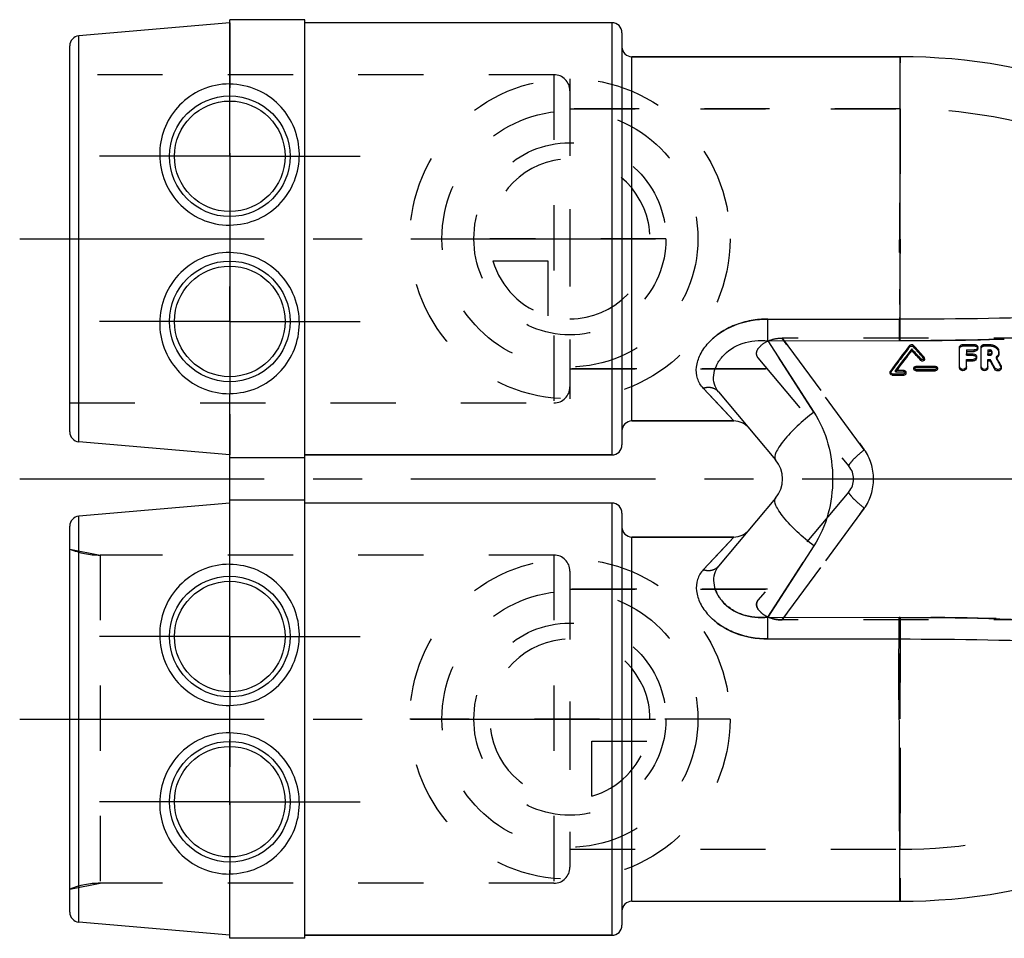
# Model space of a CAD drawing. Header units: millimetres. Extents: x 386 to 614, y 454 to 546.
# Tile 1 of 3: x 386 to 484, y 454 to 546. Entities that reach past the tile are written whole.
import ezdxf

# ---------------------------------------------------------------- set-up
doc = ezdxf.new("R2010")
doc.units = ezdxf.units.MM
doc.header["$LTSCALE"] = 65.185185
doc.linetypes.add('CENTER', pattern=[0.6, 0.375, -0.075, 0.075, -0.075])
doc.linetypes.add('HIDDEN', pattern=[0.2, 0.1, -0.1])
for name, color, linetype in [('ACHSEN_S', 7, 'CONTINUOUS'), ('KOERPER', 7, 'CONTINUOUS'), ('KONST.EL_MIT_GEO', 7, 'CONTINUOUS'), ('KURVEN', 7, 'CONTINUOUS')]:
    doc.layers.add(name, color=color, linetype=linetype)

msp = doc.modelspace()

# ---------------------------------------------------------------- linework, layer by layer
at = {"layer": 'ACHSEN_S', "color": 2, "linetype": 'CENTER'}
msp.add_line((385.5, 500), (614.5, 500), dxfattribs=at)
at = {"layer": 'KOERPER', "color": 7, "linetype": 'Continuous'}
for p, q in [((414, 545.9), (406.5, 545.9)), ((406.5, 539.455), (406.5, 545.895)), ((414, 454.1), (414, 545.9)), ((444.7, 545.6), (414, 545.6)), ((473.5, 542.2), (446.7, 542.2)), ((406.5, 525.378), (406.5, 522.622)), ((406.5, 491.455), (406.5, 508.545)), ((456.876, 505.8), (446.7, 505.8)), ((414, 502.123), (406.5, 502.123)), ((444.7, 502.4), (414, 502.4)), ((414, 497.877), (406.5, 497.877)), ((444.7, 497.6), (414, 497.6)), ((456.876, 494.2), (446.7, 494.2)), ((406.5, 474.622), (406.5, 477.378)), ((406.5, 454.104), (406.5, 460.545)), ((414, 454.1), (406.5, 454.1)), ((444.7, 454.4), (414, 454.4))]:
    msp.add_line(p, q, dxfattribs=at)
at = {"layer": 'KOERPER', "color": 2, "linetype": 'CENTER'}
for p, q in [((406.5, 532.25), (406.5, 539.455)), ((406.5, 532.25), (393.482, 532.25)), ((406.5, 532.25), (406.5, 525.378)), ((406.5, 532.25), (419.518, 532.25)), ((385.5, 524), (450.7, 524)), ((406.5, 522.622), (406.5, 519.232)), ((406.5, 515.75), (406.5, 519.232)), ((406.5, 515.75), (393.482, 515.75)), ((406.5, 515.75), (406.5, 508.545)), ((406.5, 515.75), (419.518, 515.75)), ((406.5, 484.25), (406.5, 491.455)), ((406.5, 484.25), (393.482, 484.25)), ((406.5, 484.25), (406.5, 477.378)), ((406.5, 484.25), (419.518, 484.25)), ((385.5, 476), (450.7, 476)), ((406.5, 474.622), (406.5, 471.232)), ((406.5, 467.75), (406.5, 471.232)), ((406.5, 467.75), (393.482, 467.75)), ((406.5, 467.75), (406.5, 460.545)), ((406.5, 467.75), (419.518, 467.75))]:
    msp.add_line(p, q, dxfattribs=at)
at = {"layer": 'KOERPER', "color": 8, "linetype": 'HIDDEN'}
for p, q in [((473.5, 537), (440.5, 537)), ((460.233, 511), (440.5, 511)), ((460.233, 489), (440.5, 489))]:
    msp.add_line(p, q, dxfattribs=at)
at = {"layer": 'KOERPER', "color": 7, "linetype": 'Continuous'}
for centre, start, end in [((473.5, 483.34), 50, 90), ((473.5, 516.66), 270, 310)]:
    msp.add_arc(centre, 58.86, start, end, dxfattribs=at)
for points, knots in [([(406.5, 539.478), (405.541, 539.485), (403.663, 539.097), (401.4, 537.505), (399.924, 535.288), (399.33, 532.68), (399.738, 529.94), (401.215, 527.476), (403.596, 525.761), (405.539, 525.358), (406.5, 525.362)], [0, 0, 0, 0, 0.130985, 0.252794, 0.368975, 0.486856, 0.610104, 0.738234, 0.868753, 1, 1, 1, 1]), ([(406.5, 525.378), (407.462, 525.378), (409.407, 525.792), (411.784, 527.531), (413.243, 530.023), (413.615, 532.776), (412.981, 535.364), (411.498, 537.526), (409.274, 539.07), (407.442, 539.455), (406.5, 539.455)], [0, 0, 0, 0, 0.132124, 0.263873, 0.393504, 0.518017, 0.636256, 0.75147, 0.870658, 1, 1, 1, 1]), ([(406.5, 522.638), (405.539, 522.642), (403.597, 522.239), (401.217, 520.526), (399.741, 518.066), (399.329, 515.329), (399.921, 512.721), (401.393, 510.501), (403.657, 508.905), (405.539, 508.515), (406.5, 508.522)], [0, 0, 0, 0, 0.131283, 0.261654, 0.389595, 0.512703, 0.630549, 0.74679, 0.868714, 1, 1, 1, 1]), ([(406.5, 508.545), (407.441, 508.545), (409.273, 508.93), (411.497, 510.473), (412.98, 512.635), (413.615, 515.222), (413.244, 517.976), (411.785, 520.469), (409.407, 522.208), (407.462, 522.622), (406.5, 522.622)], [0, 0, 0, 0, 0.129316, 0.248479, 0.363679, 0.481885, 0.606443, 0.736128, 0.867874, 1, 1, 1, 1]), ([(406.5, 491.478), (405.541, 491.485), (403.663, 491.097), (401.4, 489.505), (399.924, 487.288), (399.33, 484.68), (399.738, 481.94), (401.215, 479.476), (403.596, 477.761), (405.539, 477.358), (406.5, 477.362)], [0, 0, 0, 0, 0.130984, 0.252793, 0.368975, 0.486857, 0.610105, 0.738235, 0.868754, 1, 1, 1, 1]), ([(406.5, 477.378), (407.462, 477.378), (409.407, 477.792), (411.784, 479.531), (413.243, 482.023), (413.615, 484.776), (412.981, 487.364), (411.498, 489.526), (409.274, 491.07), (407.442, 491.455), (406.5, 491.455)], [0, 0, 0, 0, 0.132123, 0.263871, 0.393501, 0.518013, 0.636254, 0.75147, 0.870658, 1, 1, 1, 1]), ([(406.5, 474.638), (405.539, 474.642), (403.597, 474.239), (401.217, 472.526), (399.741, 470.066), (399.329, 467.329), (399.921, 464.721), (401.393, 462.501), (403.657, 460.905), (405.539, 460.515), (406.5, 460.522)], [0, 0, 0, 0, 0.131283, 0.261654, 0.389595, 0.512703, 0.63055, 0.746791, 0.868715, 1, 1, 1, 1]), ([(406.5, 460.545), (407.441, 460.545), (409.273, 460.93), (411.497, 462.473), (412.98, 464.635), (413.615, 467.222), (413.244, 469.976), (411.785, 472.469), (409.407, 474.208), (407.462, 474.622), (406.5, 474.622)], [0, 0, 0, 0, 0.129316, 0.248479, 0.363679, 0.481885, 0.606444, 0.736129, 0.867875, 1, 1, 1, 1])]:
    msp.add_open_spline(points, degree=3, knots=knots, dxfattribs=at)
at = {"layer": 'KONST.EL_MIT_GEO', "color": 7, "linetype": 'Continuous'}
for p, q in [((406.5, 545.6), (391.413, 544.28)), ((444.7, 545.6), (444.7, 502.4)), ((391.413, 503.72), (391.413, 544.28)), ((445.7, 544.6), (445.7, 503.4)), ((390.5, 504.716), (390.5, 543.284)), ((446.7, 505.8), (446.7, 542.2)), ((446.7, 542.2), (473.5, 542.2)), ((473.501, 513.823), (473.5, 542.2)), ((460.288, 513.823), (460.288, 515.983)), ((460.288, 515.983), (473.501, 515.983)), ((460.289, 513.823), (473.501, 513.825)), ((460.289, 513.823), (464.887, 506.691)), ((474.475, 513.826), (474.801, 513.828)), ((479.434, 513.879), (479.78, 513.885)), ((480.819, 513.905), (481.239, 513.914)), ((482.455, 513.943), (483.113, 513.96)), ((483.113, 513.96), (483.919, 513.982)), ((474.66, 512.854), (474.66, 513.005)), ((479.448, 511.098), (479.448, 513.178)), ((479.787, 513.45), (480.92, 513.45)), ((480.127, 512.903), (480.127, 512.51)), ((480.127, 512.903), (480.92, 512.903)), ((480.92, 512.753), (480.92, 512.903)), ((481.259, 513.027), (481.259, 513.178)), ((481.599, 511.098), (481.599, 513.178)), ((481.938, 513.45), (482.466, 513.45)), ((482.278, 512.903), (482.278, 512.51)), ((482.278, 512.903), (482.466, 512.903)), ((482.466, 512.753), (482.466, 512.903)), ((475.574, 511.851), (475.574, 512.001)), ((475.93, 512.001), (475.93, 512.101)), ((480.127, 512.753), (480.92, 512.753)), ((480.127, 512.51), (480.806, 512.51)), ((480.127, 511.098), (480.127, 511.945)), ((480.127, 511.945), (480.806, 511.945)), ((480.127, 511.795), (480.806, 511.795)), ((480.806, 511.795), (480.806, 511.945)), ((481.146, 512.078), (481.146, 512.229)), ((482.278, 512.753), (482.466, 512.753)), ((482.278, 512.51), (482.466, 512.51)), ((482.278, 511.098), (482.278, 511.945)), ((482.278, 511.945), (482.51, 511.945)), ((482.278, 511.795), (482.51, 511.795)), ((482.51, 511.795), (482.51, 511.945)), ((483.386, 512.556), (483.386, 512.707)), ((473.056, 510.86), (473.887, 510.86)), ((474.877, 510.971), (474.877, 511.121)), ((475.075, 511.291), (477.057, 511.291)), ((475.075, 510.8), (475.075, 510.95)), ((475.075, 510.95), (477.057, 510.95)), ((475.075, 510.8), (477.057, 510.8)), ((477.057, 510.8), (477.057, 510.95)), ((477.255, 510.971), (477.255, 511.121)), ((482.96, 510.975), (482.96, 511.125)), ((483.607, 511.098), (483.607, 511.248)), ((472.5, 510.537), (472.5, 510.687)), ((472.698, 510.364), (472.698, 510.514)), ((472.698, 510.514), (473.887, 510.514)), ((472.698, 510.364), (473.887, 510.364)), ((473.887, 510.364), (473.887, 510.514)), ((474.085, 510.537), (474.085, 510.687)), ((455.541, 507.233), (453.833, 509.067)), ((455.364, 508.713), (461.057, 501.928)), ((456.876, 505.8), (455.541, 507.233)), ((446.7, 505.8), (456.876, 505.8)), ((406.5, 502.4), (391.413, 503.72)), ((414, 502.4), (444.7, 502.4)), ((461.057, 498.072), (455.365, 491.288)), ((406.5, 497.6), (391.413, 496.28)), ((444.7, 497.6), (444.7, 454.4)), ((391.413, 455.72), (391.413, 496.28)), ((445.7, 496.6), (445.7, 455.4)), ((390.5, 456.716), (390.5, 495.284)), ((446.7, 457.8), (446.7, 494.2)), ((446.7, 494.2), (456.876, 494.2)), ((456.876, 494.2), (455.541, 492.767)), ((464.887, 493.309), (460.289, 486.177)), ((455.541, 492.767), (453.833, 490.933)), ((460.288, 484.017), (460.288, 486.177)), ((460.289, 486.177), (473.406, 486.175)), ((473.407, 484.015), (473.406, 486.175)), ((460.288, 484.017), (473.407, 484.015)), ((446.7, 457.8), (473.5, 457.8)), ((406.5, 454.4), (391.413, 455.72)), ((414, 454.4), (444.7, 454.4))]:
    msp.add_line(p, q, dxfattribs=at)
at = {"layer": 'KONST.EL_MIT_GEO', "color": 8, "linetype": 'HIDDEN'}
for p, q in [((406.5, 545.6), (406.5, 502.4)), ((438.9, 540.4), (390.5, 540.4)), ((438.9, 540.4), (438.9, 507.6)), ((440.5, 538.8), (440.5, 509.2)), ((440.5, 537), (473.5, 537)), ((473.501, 515.988), (473.432, 515.988)), ((473.432, 513.825), (473.432, 515.985)), ((464.887, 506.691), (460.288, 513.823)), ((528.5, 514.082), (461.698, 514.082)), ((461.698, 514.082), (469.917, 502.928)), ((469.917, 502.928), (461.698, 514.082)), ((474.477, 513.219), (474.477, 513.371)), ((474.804, 513.23), (474.804, 513.382)), ((479.787, 513.299), (479.787, 513.45)), ((479.787, 513.299), (480.92, 513.299)), ((480.92, 513.299), (480.92, 513.45)), ((481.938, 513.299), (481.938, 513.45)), ((481.938, 513.299), (482.466, 513.299)), ((482.466, 513.299), (482.466, 513.45)), ((459.297, 512.116), (468.385, 501.286)), ((475.891, 512.049), (475.891, 512.2)), ((475.93, 511.95), (475.93, 512.001)), ((480.127, 512.359), (480.127, 512.51)), ((480.127, 512.359), (480.806, 512.359)), ((480.806, 512.359), (480.806, 512.51)), ((482.278, 512.359), (482.278, 512.51)), ((482.278, 512.359), (482.466, 512.359)), ((482.466, 512.359), (482.466, 512.51)), ((482.707, 512.556), (482.707, 512.707)), ((483.128, 512.03), (483.128, 512.18)), ((440.5, 511), (460.233, 511)), ((473.056, 510.71), (473.056, 510.86)), ((473.887, 510.71), (473.887, 510.86)), ((475.075, 511.141), (475.075, 511.291)), ((475.075, 511.141), (477.057, 511.141)), ((477.057, 511.141), (477.057, 511.291)), ((483.575, 511.221), (483.575, 511.371)), ((472.53, 510.629), (472.53, 510.779)), ((473.056, 510.71), (473.887, 510.71)), ((453.833, 509.067), (456.876, 505.8)), ((390.5, 507.6), (438.9, 507.6)), ((468.385, 498.714), (459.297, 487.884)), ((406.5, 454.4), (406.5, 497.6)), ((469.917, 497.072), (461.698, 485.917)), ((461.698, 485.917), (469.917, 497.072)), ((453.833, 490.933), (456.876, 494.2)), ((460.289, 486.177), (464.887, 493.309)), ((390.5, 493), (393.54, 492.4)), ((393.54, 492.4), (393.54, 459.6)), ((438.9, 492.4), (393.54, 492.4)), ((438.9, 492.4), (438.9, 459.6)), ((440.5, 490.8), (440.5, 461.2)), ((440.5, 489), (460.233, 489)), ((528.5, 485.917), (461.698, 485.917)), ((473.501, 486.175), (473.406, 486.175)), ((473.501, 486.177), (473.5, 457.8)), ((473.501, 484.017), (473.407, 484.015)), ((440.5, 463), (473.5, 463)), ((390.5, 459), (393.54, 459.6)), ((438.9, 459.6), (393.54, 459.6))]:
    msp.add_line(p, q, dxfattribs=at)
at = {"layer": 'KONST.EL_MIT_GEO', "color": 7, "linetype": 'Continuous'}
for centre, radius in [((406.5, 532.25), 6.025), ((406.5, 532.25), 5.525), ((406.5, 515.75), 6.025), ((406.5, 515.75), 5.525), ((406.5, 484.25), 6.025), ((406.5, 484.25), 5.525), ((406.5, 467.75), 6.025), ((406.5, 467.75), 5.525)]:
    msp.add_circle(centre, radius, dxfattribs=at)
for centre, radius, start, end in [((444.7, 544.6), 1, 0, 90), ((391.5, 543.284), 1, 95, 180), ((446.7, 543.2), 1, 180, 270), ((473.462, 824.607), 310.782, 270.00729, 270.18682), ((473.392, 842.243), 328.418, 270.24581, 270.45688), ((473.088, 875.734), 361.911, 270.46283, 271.00473), ((472.309, 921.967), 408.15, 271.04888, 271.19476), ((472.133, 930.735), 416.92, 271.2515, 271.41864), ((482.79, 512.712), 0.596, 359.66175, 18.57963), ((482.628, 512.762), 0.767, 310.84599, 328.17423), ((482.626, 512.613), 0.769, 319.64569, 328.14637), ((446.7, 504.8), 1, 90, 180), ((456.875, 503.801), 2, 39.96709, 89.97884), ((391.5, 504.716), 1, 180, 265), ((444.7, 503.4), 1, 270, 360), ((458.759, 500), 3, 320, 40), ((444.7, 496.6), 1, 0, 90), ((391.5, 495.284), 1, 95, 180), ((446.7, 495.2), 1, 180, 270), ((456.875, 496.199), 2, 270.02006, 320.0312), ((446.7, 456.8), 1, 90, 180), ((391.5, 456.716), 1, 180, 265), ((444.7, 455.4), 1, 270, 360)]:
    msp.add_arc(centre, radius, start, end, dxfattribs=at)
at = {"layer": 'KONST.EL_MIT_GEO', "color": 8, "linetype": 'HIDDEN'}
for centre, radius, start, end in [((438.9, 538.8), 1.6, 0, 90), ((473.5, 483.34), 53.66, 50, 90), ((482.54, 512.556), 0.166, 0.00761, 27.25376), ((482.619, 512.619), 0.779, 310.82738, 319.64569), ((438.9, 509.2), 1.6, 270, 360), ((466.852, 500), 2, 320, 40), ((393.54, 500.4), 8, 247.66835, 270), ((438.9, 490.8), 1.6, 0, 90), ((473.5, 516.66), 53.66, 270, 310), ((438.9, 461.2), 1.6, 270, 360), ((393.54, 451.6), 8, 90, 112.33165)]:
    msp.add_arc(centre, radius, start, end, dxfattribs=at)
at = {"layer": 'KONST.EL_MIT_GEO', "color": 7, "linetype": 'Continuous'}
for centre, major_axis, ratio, start_param, end_param in [((472.654, 500), (12.734, 21.69), 0.237819, 7.33597, 7.478088), ((473.121, 500), (12.734, 21.69), 0.237819, 7.356898, 7.473849), ((473.121, 500), (12.56, 21.392), 0.237819, 7.355333, 7.460724), ((476.499, 500), (-15.474, 21.54), 0.255691, -1.172486, -1.116649), ((476.499, 500), (-15.262, 21.245), 0.255691, -1.171702, -1.115084), ((476.994, 500), (-15.474, 21.54), 0.255691, -1.16161, -1.095095), ((483.054, 500), (-9.242, 21.823), 0.199103, -1.122066, -1.07801), ((483.804, 500), (-9.242, 21.823), 0.199103, -1.108956, -1.06513), ((483.054, 500), (-9.115, 21.524), 0.199103, -1.121937, -1.116973)]:
    msp.add_ellipse(centre, major_axis=major_axis, ratio=ratio, start_param=start_param, end_param=end_param, dxfattribs=at)
at = {"layer": 'KONST.EL_MIT_GEO', "color": 8, "linetype": 'HIDDEN'}
for centre, major_axis, ratio, start_param, end_param in [((472.654, 500), (12.56, 21.392), 0.237819, 1.050924, 1.195027), ((476.994, 500), (-15.262, 21.245), 0.255691, -1.160674, -1.093226), ((483.054, 500), (-9.115, 21.524), 0.199103, -1.116973, -1.077268), ((483.804, 500), (-9.115, 21.524), 0.199103, -1.108646, -1.06421), ((473.121, 500), (12.56, 21.392), 0.237819, 7.460724, 7.473915)]:
    msp.add_ellipse(centre, major_axis=major_axis, ratio=ratio, start_param=start_param, end_param=end_param, dxfattribs=at)
for points, knots in [([(473.5, 542.2), (473.488, 542.2), (473.514, 542.122), (473.486, 542.041), (473.5, 541.843), (473.491, 541.598), (473.492, 541.271), (473.488, 540.704), (473.484, 539.828), (473.479, 538.592), (473.475, 537.122), (473.472, 535.441), (473.471, 532.86), (473.479, 529.334), (473.434, 524.902), (473.395, 520.414), (473.416, 517.435), (473.432, 515.985)], [0, 0, 0, 0, 0.0014, 0.005578, 0.012507, 0.022159, 0.034506, 0.049515, 0.087224, 0.13463, 0.191033, 0.255502, 0.326981, 0.48638, 0.659024, 0.834092, 1, 1, 1, 1]), ([(473.5, 537), (473.513, 537), (473.483, 536.919), (473.512, 536.836), (473.496, 536.632), (473.503, 536.379), (473.499, 536.044), (473.499, 535.465), (473.496, 534.576), (473.496, 533.332), (473.497, 531.872), (473.498, 530.229), (473.495, 527.787), (473.502, 524.589), (473.488, 520.784), (473.431, 517.275), (473.466, 515.075), (473.5, 514.082)], [0, 0, 0, 0, 0.001654, 0.006589, 0.014764, 0.026136, 0.040661, 0.058254, 0.102157, 0.156854, 0.221082, 0.29331, 0.371904, 0.540731, 0.712003, 0.870014, 1, 1, 1, 1]), ([(460.288, 515.983), (459.167, 515.984), (456.961, 515.613), (454.64, 514.112), (453.487, 512.488), (453.072, 511.238), (453.164, 510.016), (453.577, 509.342), (453.833, 509.067)], [0, 0, 0, 0, 0.291165, 0.566878, 0.691569, 0.802623, 0.902377, 1, 1, 1, 1]), ([(509.101, 515.726), (506.165, 515.297), (500.238, 514.747), (488.346, 514.053), (479.398, 513.824), (473.432, 513.825)], [0, 0, 0, 0, 0.249063, 0.499176, 1, 1, 1, 1]), ([(459.297, 512.116), (459.172, 512.264), (459.082, 512.779), (459.622, 513.437), (460.511, 513.945), (461.285, 514.083), (461.698, 514.082)], [0, 0, 0, 0, 0.160314, 0.369596, 0.657985, 1, 1, 1, 1]), ([(479.448, 513.027), (479.448, 513.099), (479.538, 513.255), (479.703, 513.299), (479.787, 513.299)], [0, 0, 0, 0, 0.460056, 1, 1, 1, 1]), ([(480.92, 513.299), (481.004, 513.299), (481.168, 513.255), (481.259, 513.099), (481.259, 513.027)], [0, 0, 0, 0, 0.540145, 1, 1, 1, 1]), ([(481.599, 513.027), (481.599, 513.099), (481.689, 513.255), (481.854, 513.299), (481.938, 513.299)], [0, 0, 0, 0, 0.460056, 1, 1, 1, 1]), ([(482.466, 513.299), (482.695, 513.299), (483.142, 513.181), (483.387, 512.754), (483.386, 512.558)], [0, 0, 0, 0, 0.537539, 1, 1, 1, 1]), ([(480.806, 512.359), (480.891, 512.359), (481.058, 512.313), (481.146, 512.153), (481.146, 512.079)], [0, 0, 0, 0, 0.533506, 1, 1, 1, 1]), ([(482.688, 512.632), (482.681, 512.646), (482.664, 512.671), (482.64, 512.691), (482.628, 512.7)], [0, 0, 0, 0, 0.48673, 1, 1, 1, 1]), ([(455.365, 508.712), (455.202, 508.906), (454.685, 509.193), (454.115, 509.145), (453.833, 509.067)], [0, 0, 0, 0, 0.464903, 1, 1, 1, 1]), ([(469.917, 502.928), (469.701, 502.753), (469.314, 502.42), (468.791, 501.918), (468.531, 501.603), (468.34, 501.339), (468.385, 501.286)], [0, 0, 0, 0, 0.365845, 0.687322, 0.908324, 1, 1, 1, 1]), ([(469.917, 497.072), (470.524, 497.897), (471.18, 500), (470.524, 502.103), (469.917, 502.928)], [0, 0, 0, 0, 0.500005, 1, 1, 1, 1]), ([(469.917, 497.072), (469.701, 497.247), (469.314, 497.58), (468.791, 498.082), (468.531, 498.397), (468.34, 498.661), (468.385, 498.714)], [0, 0, 0, 0, 0.365845, 0.687323, 0.908324, 1, 1, 1, 1]), ([(453.833, 490.933), (454.115, 490.855), (454.685, 490.807), (455.202, 491.094), (455.365, 491.288)], [0, 0, 0, 0, 0.535097, 1, 1, 1, 1]), ([(460.289, 486.177), (459.432, 486.092), (457.715, 486.237), (455.932, 487.393), (455.104, 488.648), (454.815, 489.602), (454.883, 490.534), (455.177, 491.065), (455.365, 491.288)], [0, 0, 0, 0, 0.293317, 0.566652, 0.689703, 0.800029, 0.900571, 1, 1, 1, 1]), ([(460.288, 484.017), (459.168, 484.016), (456.962, 484.389), (454.64, 485.888), (453.487, 487.511), (453.073, 488.762), (453.164, 489.984), (453.576, 490.659), (453.833, 490.933)], [0, 0, 0, 0, 0.291114, 0.566841, 0.691536, 0.802583, 0.902347, 1, 1, 1, 1]), ([(459.297, 487.884), (459.172, 487.736), (459.082, 487.221), (459.622, 486.563), (460.511, 486.055), (461.285, 485.917), (461.698, 485.917)], [0, 0, 0, 0, 0.160315, 0.369594, 0.657983, 1, 1, 1, 1]), ([(461.698, 485.917), (461.285, 485.917), (460.511, 486.055), (459.622, 486.563), (459.082, 487.221), (459.172, 487.736), (459.297, 487.884)], [0, 0, 0, 0, 0.342007, 0.630462, 0.839738, 1, 1, 1, 1]), ([(473.5, 463), (473.487, 463), (473.508, 463.08), (473.485, 463.164), (473.499, 463.367), (473.496, 463.62), (473.505, 463.954), (473.511, 464.533), (473.501, 465.42), (473.491, 466.661), (473.499, 468.119), (473.5, 469.759), (473.498, 471.545), (473.497, 473.434), (473.486, 476.033), (473.551, 479.206), (473.395, 482.718), (473.452, 484.923), (473.5, 485.917)], [0, 0, 0, 0, 0.001653, 0.006571, 0.014738, 0.026104, 0.040607, 0.058158, 0.101985, 0.156577, 0.220676, 0.292809, 0.371314, 0.454378, 0.540086, 0.711476, 0.869663, 1, 1, 1, 1]), ([(509.101, 484.274), (506.17, 484.702), (500.255, 485.252), (488.386, 485.946), (479.456, 486.175), (473.501, 486.175)], [0, 0, 0, 0, 0.249062, 0.499174, 1, 1, 1, 1])]:
    msp.add_open_spline(points, degree=3, knots=knots, dxfattribs=at)
at = {"layer": 'KONST.EL_MIT_GEO', "color": 7, "linetype": 'Continuous'}
for points, knots in [([(473.501, 515.99), (479.396, 515.991), (488.234, 516.173), (499.991, 516.615), (505.853, 516.922), (508.773, 517.136)], [0, 0, 0, 0, 0.501102, 0.751178, 1, 1, 1, 1]), ([(453.833, 509.067), (453.576, 509.343), (453.162, 510.018), (453.074, 511.243), (453.489, 512.493), (454.642, 514.116), (456.962, 515.618), (459.168, 515.983), (460.288, 515.983)], [0, 0, 0, 0, 0.097899, 0.1977, 0.308882, 0.433538, 0.709076, 1, 1, 1, 1]), ([(455.364, 508.713), (455.176, 508.937), (454.881, 509.469), (454.817, 510.403), (455.107, 511.358), (455.938, 512.611), (457.718, 513.767), (459.434, 513.907), (460.289, 513.823)], [0, 0, 0, 0, 0.099711, 0.200333, 0.310915, 0.43401, 0.707198, 1, 1, 1, 1]), ([(481.247, 513.251), (481.251, 513.239), (481.257, 513.215), (481.259, 513.191), (481.259, 513.179)], [0, 0, 0, 0, 0.502287, 1, 1, 1, 1]), ([(482.628, 512.851), (482.617, 512.859), (482.596, 512.872), (482.572, 512.882), (482.56, 512.887)], [0, 0, 0, 0, 0.494339, 1, 1, 1, 1]), ([(475.929, 512.091), (475.925, 512.023), (475.791, 511.895), (475.623, 511.946), (475.574, 512.001)], [0, 0, 0, 0, 0.477183, 1, 1, 1, 1]), ([(475.929, 511.941), (475.925, 511.873), (475.791, 511.745), (475.623, 511.795), (475.574, 511.851)], [0, 0, 0, 0, 0.477123, 1, 1, 1, 1]), ([(481.146, 512.229), (481.146, 512.155), (481.059, 511.994), (480.891, 511.945), (480.806, 511.945)], [0, 0, 0, 0, 0.467401, 1, 1, 1, 1]), ([(481.146, 512.079), (481.146, 512.004), (481.059, 511.844), (480.891, 511.795), (480.806, 511.795)], [0, 0, 0, 0, 0.467295, 1, 1, 1, 1]), ([(481.134, 512.304), (481.138, 512.292), (481.144, 512.267), (481.146, 512.242), (481.146, 512.229)], [0, 0, 0, 0, 0.501884, 1, 1, 1, 1]), ([(482.628, 512.7), (482.617, 512.708), (482.596, 512.721), (482.572, 512.731), (482.56, 512.736)], [0, 0, 0, 0, 0.494313, 1, 1, 1, 1]), ([(480.127, 511.248), (480.127, 511.099), (479.788, 510.812), (479.448, 511.099), (479.448, 511.248)], [0, 0, 0, 0, 0.499719, 1, 1, 1, 1]), ([(480.127, 511.098), (480.127, 510.949), (479.788, 510.662), (479.448, 510.949), (479.448, 511.098)], [0, 0, 0, 0, 0.49972, 1, 1, 1, 1]), ([(482.278, 511.248), (482.278, 511.099), (481.939, 510.812), (481.599, 511.099), (481.599, 511.248)], [0, 0, 0, 0, 0.499719, 1, 1, 1, 1]), ([(482.278, 511.098), (482.278, 510.949), (481.939, 510.662), (481.599, 510.949), (481.599, 511.098)], [0, 0, 0, 0, 0.49972, 1, 1, 1, 1]), ([(483.606, 511.24), (483.604, 511.149), (483.474, 510.959), (483.255, 510.942), (483.158, 510.971)], [0, 0, 0, 0, 0.472942, 1, 1, 1, 1]), ([(483.606, 511.09), (483.604, 510.999), (483.474, 510.809), (483.255, 510.792), (483.158, 510.821)], [0, 0, 0, 0, 0.472926, 1, 1, 1, 1]), ([(455.366, 508.712), (455.202, 508.907), (454.685, 509.193), (454.115, 509.144), (453.833, 509.067)], [0, 0, 0, 0, 0.464869, 1, 1, 1, 1]), ([(464.887, 506.691), (464.305, 506.25), (463.242, 505.343), (462.093, 504.158), (461.406, 503.23), (461.072, 502.652), (460.905, 502.109), (461.057, 501.928)], [0, 0, 0, 0, 0.34789, 0.66244, 0.788751, 0.887552, 1, 1, 1, 1]), ([(464.887, 506.691), (466.142, 504.745), (467.375, 500), (466.143, 495.255), (464.887, 493.309)], [0, 0, 0, 0, 0.499995, 1, 1, 1, 1]), ([(464.887, 493.309), (464.305, 493.75), (463.242, 494.657), (462.093, 495.842), (461.406, 496.77), (461.072, 497.348), (460.905, 497.891), (461.057, 498.072)], [0, 0, 0, 0, 0.347891, 0.66244, 0.788751, 0.887552, 1, 1, 1, 1]), ([(453.833, 490.934), (454.115, 490.856), (454.685, 490.807), (455.203, 491.093), (455.366, 491.288)], [0, 0, 0, 0, 0.535178, 1, 1, 1, 1]), ([(455.365, 491.288), (455.177, 491.065), (454.882, 490.533), (454.815, 489.599), (455.106, 488.644), (455.937, 487.39), (457.718, 486.233), (459.434, 486.093), (460.289, 486.177)], [0, 0, 0, 0, 0.099584, 0.200251, 0.310736, 0.433894, 0.70732, 1, 1, 1, 1]), ([(453.833, 490.933), (453.576, 490.659), (453.162, 489.983), (453.074, 488.759), (453.49, 487.508), (454.644, 485.884), (456.963, 484.381), (459.169, 484.017), (460.288, 484.017)], [0, 0, 0, 0, 0.097769, 0.197623, 0.308802, 0.433626, 0.709336, 1, 1, 1, 1]), ([(473.406, 486.175), (479.377, 486.176), (488.331, 485.948), (500.231, 485.254), (506.163, 484.703), (509.101, 484.274)], [0, 0, 0, 0, 0.500824, 0.750937, 1, 1, 1, 1]), ([(473.461, 463.95), (473.458, 465.443), (473.426, 468.647), (473.488, 473.635), (473.344, 478.83), (473.384, 482.315), (473.407, 484.015)], [0, 0, 0, 0, 0.223196, 0.479096, 0.745723, 1, 1, 1, 1]), ([(473.407, 484.012), (479.318, 484.012), (488.179, 483.828), (499.967, 483.386), (505.846, 483.079), (508.773, 482.864)], [0, 0, 0, 0, 0.501101, 0.751178, 1, 1, 1, 1]), ([(473.5, 457.8), (473.491, 457.8), (473.497, 457.853), (473.484, 457.912), (473.487, 458.049), (473.484, 458.312), (473.49, 458.777), (473.487, 459.47), (473.474, 460.351), (473.461, 461.406), (473.462, 462.626), (473.462, 463.492), (473.461, 463.95)], [0, 0, 0, 0, 0.004281, 0.016732, 0.037407, 0.066274, 0.148216, 0.261652, 0.405309, 0.577576, 0.776541, 1, 1, 1, 1])]:
    msp.add_open_spline(points, degree=3, knots=knots, dxfattribs=at)
for points in [[(474.477, 513.371), (474.545, 513.456), (474.729, 513.461), (474.804, 513.382)], [(479.448, 513.178), (479.448, 513.211), (479.456, 513.244), (479.47, 513.274)], [(479.47, 513.274), (479.521, 513.384), (479.666, 513.45), (479.787, 513.45)], [(480.92, 513.45), (481.047, 513.45), (481.205, 513.372), (481.247, 513.251)], [(481.019, 512.916), (480.986, 512.908), (480.953, 512.903), (480.92, 512.903)], [(481.019, 512.765), (480.986, 512.757), (480.953, 512.753), (480.92, 512.753)], [(481.164, 512.988), (481.123, 512.953), (481.071, 512.929), (481.019, 512.916)], [(481.164, 512.837), (481.123, 512.802), (481.071, 512.779), (481.019, 512.765)], [(481.259, 513.179), (481.259, 513.108), (481.219, 513.033), (481.164, 512.988)], [(481.259, 513.027), (481.259, 512.956), (481.219, 512.882), (481.164, 512.837)], [(481.599, 513.178), (481.599, 513.211), (481.607, 513.244), (481.621, 513.274)], [(481.621, 513.274), (481.634, 513.304), (481.655, 513.331), (481.678, 513.353)], [(481.678, 513.353), (481.745, 513.417), (481.846, 513.45), (481.938, 513.45)], [(482.466, 513.45), (482.553, 513.45), (482.64, 513.439), (482.725, 513.419)], [(482.56, 512.887), (482.53, 512.897), (482.498, 512.903), (482.466, 512.903)], [(482.707, 512.707), (482.707, 512.762), (482.672, 512.819), (482.628, 512.851)], [(482.725, 513.419), (482.798, 513.401), (482.871, 513.376), (482.939, 513.344)], [(482.939, 513.344), (483.079, 513.278), (483.209, 513.172), (483.29, 513.04)], [(483.29, 513.04), (483.316, 512.997), (483.338, 512.952), (483.354, 512.904)], [(475.891, 512.2), (475.916, 512.171), (475.931, 512.13), (475.929, 512.091)], [(480.806, 512.51), (480.89, 512.51), (480.98, 512.482), (481.045, 512.429)], [(481.045, 512.429), (481.085, 512.397), (481.117, 512.352), (481.134, 512.304)], [(482.56, 512.736), (482.53, 512.747), (482.498, 512.753), (482.466, 512.753)], [(482.466, 512.51), (482.524, 512.51), (482.585, 512.531), (482.631, 512.566)], [(482.631, 512.566), (482.674, 512.598), (482.706, 512.654), (482.707, 512.707)], [(483.361, 512.539), (483.342, 512.475), (483.315, 512.414), (483.28, 512.358)], [(483.386, 512.708), (483.385, 512.651), (483.376, 512.594), (483.361, 512.539)], [(473.887, 510.86), (473.974, 510.86), (474.085, 510.775), (474.085, 510.687)], [(474.877, 511.121), (474.877, 511.208), (474.988, 511.291), (475.075, 511.291)], [(475.075, 510.95), (474.988, 510.95), (474.877, 511.034), (474.877, 511.121)], [(475.075, 510.8), (474.988, 510.8), (474.877, 510.884), (474.877, 510.971)], [(477.057, 511.291), (477.144, 511.291), (477.255, 511.208), (477.255, 511.121)], [(477.255, 511.121), (477.255, 511.034), (477.144, 510.95), (477.057, 510.95)], [(477.255, 510.971), (477.255, 510.884), (477.144, 510.8), (477.057, 510.8)], [(483.158, 510.971), (483.078, 510.996), (482.999, 511.052), (482.96, 511.125)], [(483.158, 510.821), (483.078, 510.846), (482.999, 510.902), (482.96, 510.975)], [(483.575, 511.371), (483.597, 511.332), (483.608, 511.285), (483.606, 511.24)], [(472.5, 510.686), (472.5, 510.718), (472.511, 510.753), (472.53, 510.779)], [(472.698, 510.514), (472.611, 510.514), (472.501, 510.598), (472.5, 510.686)], [(472.698, 510.364), (472.611, 510.364), (472.501, 510.448), (472.5, 510.536)], [(474.085, 510.687), (474.085, 510.6), (473.974, 510.514), (473.887, 510.514)], [(474.085, 510.537), (474.085, 510.45), (473.974, 510.364), (473.887, 510.364)]]:
    msp.add_open_spline(points, degree=3, dxfattribs=at)
at = {"layer": 'KONST.EL_MIT_GEO', "color": 8, "linetype": 'HIDDEN'}
for points in [[(474.477, 513.219), (474.545, 513.305), (474.729, 513.31), (474.804, 513.23)], [(475.891, 512.049), (475.916, 512.021), (475.931, 511.979), (475.929, 511.941)], [(482.466, 512.359), (482.57, 512.359), (482.706, 512.453), (482.707, 512.556)], [(483.361, 512.388), (483.342, 512.325), (483.315, 512.263), (483.28, 512.207)], [(483.386, 512.558), (483.385, 512.501), (483.376, 512.443), (483.361, 512.388)], [(474.877, 510.971), (474.877, 511.058), (474.988, 511.141), (475.075, 511.141)], [(477.057, 511.141), (477.144, 511.141), (477.255, 511.058), (477.255, 510.971)], [(483.575, 511.221), (483.597, 511.182), (483.608, 511.135), (483.606, 511.09)], [(472.5, 510.536), (472.5, 510.568), (472.511, 510.603), (472.53, 510.629)], [(473.887, 510.71), (473.974, 510.71), (474.085, 510.625), (474.085, 510.537)]]:
    msp.add_open_spline(points, degree=3, dxfattribs=at)
at = {"layer": 'KURVEN', "color": 8, "linetype": 'HIDDEN'}
for p, q in [((440.5, 540), (440.5, 508)), ((450.1, 524), (432.5, 524)), ((432.808, 521.8), (438.3, 521.8)), ((438.3, 521.8), (438.3, 516.308)), ((440.5, 490.477), (440.5, 461.523)), ((456.5, 476), (424.5, 476)), ((442.7, 468.308), (442.7, 473.8)), ((442.7, 473.8), (448.192, 473.8))]:
    msp.add_line(p, q, dxfattribs=at)
for centre, radius in [((440.5, 524), 16), ((440.5, 524), 12.8), ((440.5, 524), 9.6), ((440.5, 476), 16), ((440.5, 476), 12.8), ((440.5, 476), 9.6)]:
    msp.add_circle(centre, radius, dxfattribs=at)
for centre, start, end in [((440.5, 524), 270, 180), ((440.5, 524), 195.96201, 254.03799), ((440.5, 476), 0, 270), ((440.5, 476), 285.96201, 344.03799)]:
    msp.add_arc(centre, 8, start, end, dxfattribs=at)

doc.saveas('drawing.dxf')
